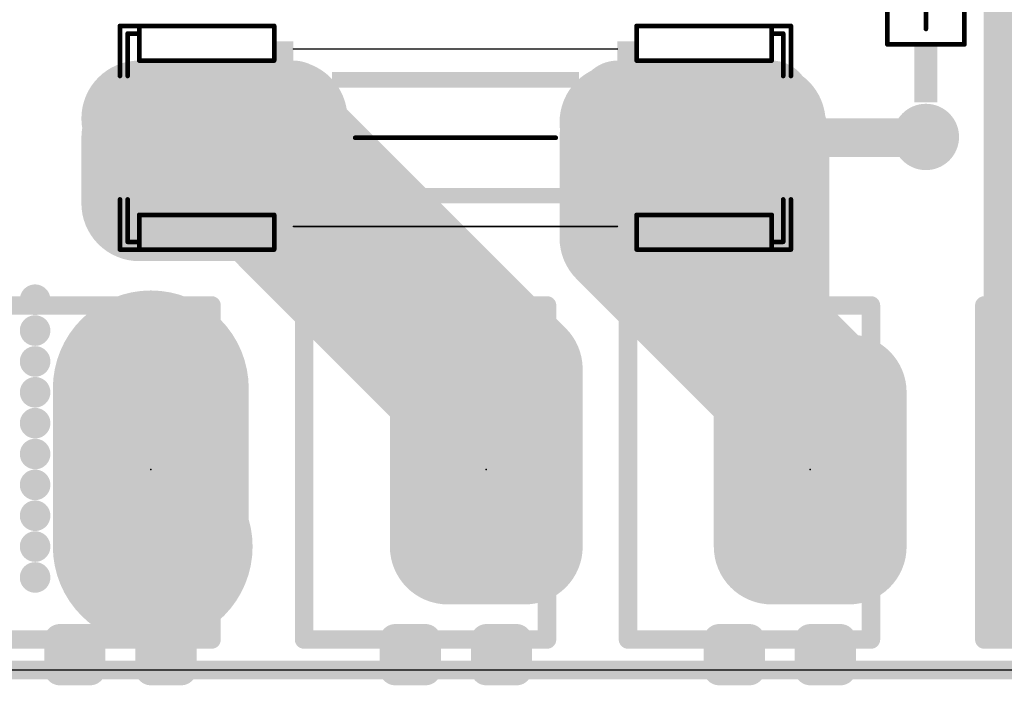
# Model space of a CAD drawing. Extents: x 0 to 100, y -1 to 59.
# Tile 4 of 11: x 38 to 70, y -1 to 21. Entities that reach past the tile are written whole.
import ezdxf

# ---------------------------------------------------------------- set-up
doc = ezdxf.new("R2010")
doc.units = 0
for name, color, linetype in [('1', 12, 'CONTINUOUS'), ('16', 132, 'CONTINUOUS'), ('17', 110, 'CONTINUOUS'), ('18', 110, 'CONTINUOUS'), ('20', 53, 'CONTINUOUS'), ('21', 253, 'CONTINUOUS'), ('23', 53, 'CONTINUOUS'), ('41', 12, 'CONTINUOUS'), ('42', 132, 'CONTINUOUS')]:
    doc.layers.add(name, color=color, linetype=linetype)

# ---------------------------------------------------------------- blocks, each defined once
blk = doc.blocks.new('RECT')
blk.add_solid([(-0.5, -0.5), (0.5, -0.5), (-0.5, 0.5), (0.5, 0.5)])
blk = doc.blocks.new('ROUNDP')
at = {"const_width": 0.5}
blk.add_lwpolyline([(0, -0.25, 1), (0, 0.25, 1), (0, -0.25)], format="xyb", dxfattribs=at)
blk = doc.blocks.new('LONGP100')
at = {"const_width": 1}
blk.add_lwpolyline([(-0.5, 0), (0.5, 0)], dxfattribs=at)
at = {"const_width": 0.5}
for points in [[(-0.5, 0.25, 1), (-0.5, -0.25)], [(0.5, -0.25, 1), (0.5, 0.25)]]:
    blk.add_lwpolyline(points, format="xyb", dxfattribs=at)
blk = doc.blocks.new('ROUNDV')
at = {"const_width": 0.5}
blk.add_lwpolyline([(0, -0.25, 1), (0, 0.25, 1), (0, -0.25)], format="xyb", dxfattribs=at)

msp = doc.modelspace()

# ---------------------------------------------------------------- linework, layer by layer
at = {"layer": '1'}
for points, const_width in [([(41.91, 18.161), (42.418, 18.161)], 3.81), ([(42.418, 18.161), (46.863, 18.161)], 3.81), ([(57.658, 18.034), (62.611, 18.034)], 3.81), ([(41.91, 17.526), (41.91, 15.367)], 3.81), ([(54.61, 9.906), (46.99, 17.526)], 3.81), ([(57.658, 15.621), (57.658, 17.526)], 3.81), ([(62.738, 17.526), (62.738, 11.176)], 3.81), ([(42.291, 18.034), (42.418, 18.161)], 1.9304), ([(42.291, 17.399), (42.291, 18.034)], 1.9304), ([(41.91, 17.526), (42.164, 17.526)], 1.9304), ([(42.164, 17.526), (42.291, 17.399)], 1.9304), ([(57.658, 17.526), (57.658, 18.034)], 0.6096), ([(57.658, 14.224), (57.658, 15.621)], 3.81), ([(57.658, 15.621), (62.611, 15.621)], 3.81), ([(41.91, 15.367), (45.847, 15.367)], 3.81), ([(45.847, 15.367), (52.07, 9.144)], 3.81), ([(62.738, 9.144), (57.658, 14.224)], 3.81), ([(62.738, 11.176), (64.77, 9.144)], 3.81), ([(42.291, 4.064), (42.291, 9.271)], 6.4516), ([(54.61, 9.144), (54.61, 9.906)], 3.81), ([(52.07, 9.144), (52.07, 4.064)], 3.81), ([(54.61, 9.144), (54.61, 4.064)], 3.81), ([(62.738, 9.144), (62.738, 4.064)], 3.81), ([(62.738, 9.144), (64.77, 9.144)], 3.81), ([(64.77, 9.144), (65.278, 9.144)], 3.81), ([(65.278, 9.144), (65.278, 4.064)], 3.81), ([(42.418, 4.064), (42.291, 4.064)], 6.4516), ([(54.61, 4.064), (52.07, 4.064)], 3.81), ([(62.738, 4.064), (65.278, 4.064)], 3.81), ([(4.953, 0), (94.996, 0)], 0.6096)]:
    msp.add_lwpolyline(points, dxfattribs=dict(at, const_width=const_width))
for points, const_width in [([(41.91, 19.1135, 1), (41.91, 17.2085)], 1.905), ([(42.418, 19.1135, 1), (42.418, 17.2085)], 1.905), ([(42.418, 17.2085, 1), (42.418, 19.1135)], 1.905), ([(46.863, 17.2085, 1), (46.863, 19.1135)], 1.905), ([(57.658, 18.9865, 1), (57.658, 17.0815)], 1.905), ([(62.611, 17.0815, 1), (62.611, 18.9865)], 1.905), ([(42.8625, 17.526, 1), (40.9575, 17.526)], 1.905), ([(47.6635, 18.1995, 1), (46.3165, 16.8525)], 1.905), ([(58.6105, 17.526, 1), (56.7055, 17.526)], 1.905), ([(63.6905, 17.526, 1), (61.7855, 17.526)], 1.905), ([(42.7736, 18.034, 1), (41.8084, 18.034)], 0.9652), ([(41.9498, 18.3752, 1), (42.6322, 17.6928)], 0.9652), ([(42.7592, 17.8198, 1), (42.0768, 18.5022)], 0.9652), ([(41.91, 18.0086, 1), (41.91, 17.0434)], 0.9652), ([(42.5052, 17.8672, 1), (41.8228, 17.1848)], 0.9652), ([(42.164, 17.0434, 1), (42.164, 18.0086)], 0.9652), ([(41.9498, 17.0578, 1), (42.6322, 17.7402)], 0.9652), ([(57.8104, 18.034, 1), (57.5056, 18.034)], 0.3048), ([(41.8084, 17.399, 1), (42.7736, 17.399)], 0.9652), ([(58.6105, 15.621, 1), (56.7055, 15.621)], 1.905), ([(57.658, 16.5735, 1), (57.658, 14.6685)], 1.905), ([(57.5056, 17.526, 1), (57.8104, 17.526)], 0.3048), ([(62.611, 14.6685, 1), (62.611, 16.5735)], 1.905), ([(41.91, 16.3195, 1), (41.91, 14.4145)], 1.905), ([(46.5205, 16.0405, 1), (45.1735, 14.6935)], 1.905), ([(45.847, 14.4145, 1), (45.847, 16.3195)], 1.905), ([(56.7055, 15.621, 1), (58.6105, 15.621)], 1.905), ([(40.9575, 15.367, 1), (42.8625, 15.367)], 1.905), ([(58.3315, 14.8975, 1), (56.9845, 13.5505)], 1.905), ([(56.7055, 14.224, 1), (58.6105, 14.224)], 1.905), ([(63.4115, 11.8495, 1), (62.0645, 10.5025)], 1.905), ([(43.9039, 9.271, 1), (40.6781, 9.271)], 3.2258), ([(61.7855, 11.176, 1), (63.6905, 11.176)], 1.905), ([(55.5625, 9.906, 1), (53.6575, 9.906)], 1.905), ([(53.9365, 9.2325, 1), (55.2835, 10.5795)], 1.905), ([(53.0225, 9.144, 1), (51.1175, 9.144)], 1.905), ([(55.5625, 9.144, 1), (53.6575, 9.144)], 1.905), ([(63.6905, 9.144, 1), (61.7855, 9.144)], 1.905), ([(62.738, 10.0965, 1), (62.738, 8.1915)], 1.905), ([(64.77, 10.0965, 1), (64.77, 8.1915)], 1.905), ([(66.2305, 9.144, 1), (64.3255, 9.144)], 1.905), ([(64.77, 8.1915, 1), (64.77, 10.0965)], 1.905), ([(65.278, 8.1915, 1), (65.278, 10.0965)], 1.905), ([(51.3965, 8.4705, 1), (52.7435, 9.8175)], 1.905), ([(62.0645, 8.4705, 1), (63.4115, 9.8175)], 1.905), ([(64.0965, 8.4705, 1), (65.4435, 9.8175)], 1.905), ([(53.6575, 9.144, 1), (55.5625, 9.144)], 1.905), ([(42.291, 5.6769, 1), (42.291, 2.4511)], 3.2258), ([(42.418, 2.4511, 1), (42.418, 5.6769)], 3.2258), ([(52.07, 5.0165, 1), (52.07, 3.1115)], 1.905), ([(54.61, 3.1115, 1), (54.61, 5.0165)], 1.905), ([(62.738, 5.0165, 1), (62.738, 3.1115)], 1.905), ([(65.278, 3.1115, 1), (65.278, 5.0165)], 1.905), ([(40.6781, 4.064, 1), (43.9039, 4.064)], 3.2258), ([(51.1175, 4.064, 1), (53.0225, 4.064)], 1.905), ([(53.6575, 4.064, 1), (55.5625, 4.064)], 1.905), ([(61.7855, 4.064, 1), (63.6905, 4.064)], 1.905), ([(64.3255, 4.064, 1), (66.2305, 4.064)], 1.905)]:
    msp.add_lwpolyline(points, format="xyb", dxfattribs=dict(at, const_width=const_width))
at = {"layer": '16'}
for points, const_width in [([(62.738, 17.526), (67.7926, 17.526)], 1.27), ([(67.7926, 17.526), (67.818, 17.5514)], 1.27), ([(42.291, 4.064), (42.291, 9.271)], 6.4516), ([(4.953, 0), (94.996, 0)], 0.6096)]:
    msp.add_lwpolyline(points, dxfattribs=dict(at, const_width=const_width))
for points, const_width in [([(62.738, 17.8435, 1), (62.738, 17.2085)], 0.635), ([(68.0425, 17.3269, 1), (67.5935, 17.7759)], 0.635), ([(67.7926, 17.2085, 1), (67.7926, 17.8435)], 0.635), ([(67.5681, 17.7505, 1), (68.0171, 17.3015)], 0.635), ([(43.9039, 9.271, 1), (40.6781, 9.271)], 3.2258), ([(40.6781, 4.064, 1), (43.9039, 4.064)], 3.2258)]:
    msp.add_lwpolyline(points, format="xyb", dxfattribs=dict(at, const_width=const_width))
at = {"layer": '20'}
msp.add_line((5, 0), (95, 0), dxfattribs=at)
at = {"layer": '21'}
for points, const_width in [([(66.548, 20.5994), (66.548, 24.6634)], 0.1524), ([(69.088, 24.6634), (69.088, 20.5994)], 0.1524), ([(67.818, 22.6314), (67.818, 21.1074)], 0.1524), ([(41.91, 21.209), (41.275, 21.209)], 0.1524), ([(41.275, 19.558), (41.275, 21.209)], 0.1524), ([(41.91, 21.209), (46.355, 21.209)], 0.1524), ([(41.91, 21.209), (41.91, 20.955)], 0.1524), ([(46.355, 20.066), (46.355, 21.209)], 0.1524), ([(58.293, 21.209), (62.738, 21.209)], 0.1524), ([(58.293, 21.209), (58.293, 20.066)], 0.1524), ([(62.738, 21.209), (62.738, 20.955)], 0.1524), ([(62.738, 21.209), (63.373, 21.209)], 0.1524), ([(63.373, 21.209), (63.373, 19.558)], 0.1524), ([(41.529, 20.955), (41.91, 20.955)], 0.1524), ([(41.529, 20.955), (41.529, 19.558)], 0.1524), ([(41.91, 20.955), (41.91, 20.066)], 0.1524), ([(63.119, 20.955), (62.738, 20.955)], 0.1524), ([(62.738, 20.955), (62.738, 20.066)], 0.1524), ([(63.119, 19.558), (63.119, 20.955)], 0.1524), ([(46.99, 20.447), (57.658, 20.447)], 0.0508), ([(66.548, 20.5994), (69.088, 20.5994)], 0.1524), ([(41.91, 20.066), (46.355, 20.066)], 0.1524), ([(62.738, 20.066), (58.293, 20.066)], 0.1524), ([(49.022, 17.526), (55.626, 17.526)], 0.1524), ([(41.275, 13.843), (41.275, 15.494)], 0.1524), ([(41.529, 15.494), (41.529, 14.097)], 0.1524), ([(63.119, 14.097), (63.119, 15.494)], 0.1524), ([(63.373, 15.494), (63.373, 13.843)], 0.1524), ([(41.91, 14.986), (46.355, 14.986)], 0.1524), ([(41.91, 14.097), (41.91, 14.986)], 0.1524), ([(46.355, 13.843), (46.355, 14.986)], 0.1524), ([(62.738, 14.986), (58.293, 14.986)], 0.1524), ([(58.293, 14.986), (58.293, 13.843)], 0.1524), ([(62.738, 14.097), (62.738, 14.986)], 0.1524), ([(57.658, 14.605), (46.99, 14.605)], 0.0508), ([(41.529, 14.097), (41.91, 14.097)], 0.1524), ([(41.91, 13.843), (41.91, 14.097)], 0.1524), ([(62.738, 13.843), (62.738, 14.097)], 0.1524), ([(63.119, 14.097), (62.738, 14.097)], 0.1524), ([(41.91, 13.843), (41.275, 13.843)], 0.1524), ([(46.355, 13.843), (41.91, 13.843)], 0.1524), ([(62.738, 13.843), (58.293, 13.843)], 0.1524), ([(62.738, 13.843), (63.373, 13.843)], 0.1524), ([(36.291, 12.004), (44.291, 12.004)], 0.6096), ([(44.291, 12.004), (44.291, 1.004)], 0.6096), ([(47.34, 12.004), (55.34, 12.004)], 0.6096), ([(47.34, 12.004), (47.34, 1.004)], 0.6096), ([(55.34, 12.004), (55.34, 1.004)], 0.6096), ([(58.008, 12.004), (66.008, 12.004)], 0.6096), ([(58.008, 12.004), (58.008, 1.004)], 0.6096), ([(66.008, 12.004), (66.008, 1.004)], 0.6096), ([(69.7428, 12.004), (77.7428, 12.004)], 0.6096), ([(69.7428, 12.004), (69.7428, 1.004)], 0.6096), ([(36.291, 1.004), (39.291, 1.004)], 0.6096), ([(39.291, 0.004), (39.291, 1.004)], 1.016), ([(40.291, 1.004), (39.291, 1.004)], 1.016), ([(40.291, 1.004), (40.291, 0.004)], 1.016), ([(40.291, 1.004), (42.291, 1.004)], 0.6096), ([(42.291, 0.004), (42.291, 1.004)], 1.016), ([(42.291, 1.004), (43.291, 1.004)], 1.016), ([(43.291, 1.004), (43.291, 0.004)], 1.016), ([(43.291, 1.004), (44.291, 1.004)], 0.6096), ([(47.34, 1.004), (50.34, 1.004)], 0.6096), ([(50.34, 0.004), (50.34, 1.004)], 1.016), ([(51.34, 1.004), (50.34, 1.004)], 1.016), ([(51.34, 1.004), (51.34, 0.004)], 1.016), ([(51.34, 1.004), (53.34, 1.004)], 0.6096), ([(53.34, 0.004), (53.34, 1.004)], 1.016), ([(53.34, 1.004), (54.34, 1.004)], 1.016), ([(54.34, 1.004), (54.34, 0.004)], 1.016), ([(54.34, 1.004), (55.34, 1.004)], 0.6096), ([(58.008, 1.004), (61.008, 1.004)], 0.6096), ([(61.008, 0.004), (61.008, 1.004)], 1.016), ([(62.008, 1.004), (61.008, 1.004)], 1.016), ([(62.008, 1.004), (62.008, 0.004)], 1.016), ([(62.008, 1.004), (64.008, 1.004)], 0.6096), ([(64.008, 0.004), (64.008, 1.004)], 1.016), ([(64.008, 1.004), (65.008, 1.004)], 1.016), ([(65.008, 1.004), (65.008, 0.004)], 1.016), ([(65.008, 1.004), (66.008, 1.004)], 0.6096), ([(69.7428, 1.004), (72.7428, 1.004)], 0.6096), ([(40.291, 0.004), (39.291, 0.004)], 1.016), ([(43.291, 0.004), (42.291, 0.004)], 1.016), ([(51.34, 0.004), (50.34, 0.004)], 1.016), ([(54.34, 0.004), (53.34, 0.004)], 1.016), ([(62.008, 0.004), (61.008, 0.004)], 1.016), ([(65.008, 0.004), (64.008, 0.004)], 1.016)]:
    msp.add_lwpolyline(points, dxfattribs=dict(at, const_width=const_width))
for points, const_width in [([(41.275, 21.2471, 1), (41.275, 21.1709)], 0.0762), ([(41.3131, 21.209, 1), (41.2369, 21.209)], 0.0762), ([(41.91, 21.2471, 1), (41.91, 21.1709)], 0.0762), ([(41.9481, 21.209, 1), (41.8719, 21.209)], 0.0762), ([(41.91, 21.1709, 1), (41.91, 21.2471)], 0.0762), ([(46.3931, 21.209, 1), (46.3169, 21.209)], 0.0762), ([(46.355, 21.1709, 1), (46.355, 21.2471)], 0.0762), ([(58.293, 21.2471, 1), (58.293, 21.1709)], 0.0762), ([(58.3311, 21.209, 1), (58.2549, 21.209)], 0.0762), ([(62.7761, 21.209, 1), (62.6999, 21.209)], 0.0762), ([(62.738, 21.2471, 1), (62.738, 21.1709)], 0.0762), ([(62.738, 21.1709, 1), (62.738, 21.2471)], 0.0762), ([(63.4111, 21.209, 1), (63.3349, 21.209)], 0.0762), ([(63.373, 21.1709, 1), (63.373, 21.2471)], 0.0762), ([(67.7799, 21.1074, 1), (67.8561, 21.1074)], 0.0762), ([(41.529, 20.9931, 1), (41.529, 20.9169)], 0.0762), ([(41.5671, 20.955, 1), (41.4909, 20.955)], 0.0762), ([(41.9481, 20.955, 1), (41.8719, 20.955)], 0.0762), ([(41.8719, 20.955, 1), (41.9481, 20.955)], 0.0762), ([(41.91, 20.9169, 1), (41.91, 20.9931)], 0.0762), ([(62.738, 20.9931, 1), (62.738, 20.9169)], 0.0762), ([(62.7761, 20.955, 1), (62.6999, 20.955)], 0.0762), ([(62.6999, 20.955, 1), (62.7761, 20.955)], 0.0762), ([(63.1571, 20.955, 1), (63.0809, 20.955)], 0.0762), ([(63.119, 20.9169, 1), (63.119, 20.9931)], 0.0762), ([(46.99, 20.4597, 1), (46.99, 20.4343)], 0.0254), ([(57.658, 20.4343, 1), (57.658, 20.4597)], 0.0254), ([(66.548, 20.6375, 1), (66.548, 20.5613)], 0.0762), ([(66.5099, 20.5994, 1), (66.5861, 20.5994)], 0.0762), ([(69.0499, 20.5994, 1), (69.1261, 20.5994)], 0.0762), ([(69.088, 20.5613, 1), (69.088, 20.6375)], 0.0762), ([(41.91, 20.1041, 1), (41.91, 20.0279)], 0.0762), ([(46.355, 20.0279, 1), (46.355, 20.1041)], 0.0762), ([(58.293, 20.1041, 1), (58.293, 20.0279)], 0.0762), ([(62.738, 20.0279, 1), (62.738, 20.1041)], 0.0762), ([(41.8719, 20.066, 1), (41.9481, 20.066)], 0.0762), ([(46.3169, 20.066, 1), (46.3931, 20.066)], 0.0762), ([(58.2549, 20.066, 1), (58.3311, 20.066)], 0.0762), ([(62.6999, 20.066, 1), (62.7761, 20.066)], 0.0762), ([(41.2369, 19.558, 1), (41.3131, 19.558)], 0.0762), ([(41.4909, 19.558, 1), (41.5671, 19.558)], 0.0762), ([(63.0809, 19.558, 1), (63.1571, 19.558)], 0.0762), ([(63.3349, 19.558, 1), (63.4111, 19.558)], 0.0762), ([(49.022, 17.5641, 1), (49.022, 17.4879)], 0.0762), ([(55.626, 17.4879, 1), (55.626, 17.5641)], 0.0762), ([(41.3131, 15.494, 1), (41.2369, 15.494)], 0.0762), ([(41.5671, 15.494, 1), (41.4909, 15.494)], 0.0762), ([(63.1571, 15.494, 1), (63.0809, 15.494)], 0.0762), ([(63.4111, 15.494, 1), (63.3349, 15.494)], 0.0762), ([(41.91, 15.0241, 1), (41.91, 14.9479)], 0.0762), ([(41.9481, 14.986, 1), (41.8719, 14.986)], 0.0762), ([(46.3931, 14.986, 1), (46.3169, 14.986)], 0.0762), ([(46.355, 14.9479, 1), (46.355, 15.0241)], 0.0762), ([(58.293, 15.0241, 1), (58.293, 14.9479)], 0.0762), ([(58.3311, 14.986, 1), (58.2549, 14.986)], 0.0762), ([(62.7761, 14.986, 1), (62.6999, 14.986)], 0.0762), ([(62.738, 14.9479, 1), (62.738, 15.0241)], 0.0762), ([(46.99, 14.6177, 1), (46.99, 14.5923)], 0.0254), ([(57.658, 14.5923, 1), (57.658, 14.6177)], 0.0254), ([(41.529, 14.1351, 1), (41.529, 14.0589)], 0.0762), ([(41.4909, 14.097, 1), (41.5671, 14.097)], 0.0762), ([(41.9481, 14.097, 1), (41.8719, 14.097)], 0.0762), ([(41.8719, 14.097, 1), (41.9481, 14.097)], 0.0762), ([(41.91, 14.0589, 1), (41.91, 14.1351)], 0.0762), ([(62.7761, 14.097, 1), (62.6999, 14.097)], 0.0762), ([(62.738, 14.1351, 1), (62.738, 14.0589)], 0.0762), ([(62.6999, 14.097, 1), (62.7761, 14.097)], 0.0762), ([(63.0809, 14.097, 1), (63.1571, 14.097)], 0.0762), ([(63.119, 14.0589, 1), (63.119, 14.1351)], 0.0762), ([(41.275, 13.8811, 1), (41.275, 13.8049)], 0.0762), ([(41.2369, 13.843, 1), (41.3131, 13.843)], 0.0762), ([(41.91, 13.8811, 1), (41.91, 13.8049)], 0.0762), ([(41.8719, 13.843, 1), (41.9481, 13.843)], 0.0762), ([(41.91, 13.8049, 1), (41.91, 13.8811)], 0.0762), ([(46.3169, 13.843, 1), (46.3931, 13.843)], 0.0762), ([(46.355, 13.8049, 1), (46.355, 13.8811)], 0.0762), ([(58.293, 13.8811, 1), (58.293, 13.8049)], 0.0762), ([(58.2549, 13.843, 1), (58.3311, 13.843)], 0.0762), ([(62.738, 13.8811, 1), (62.738, 13.8049)], 0.0762), ([(62.6999, 13.843, 1), (62.7761, 13.843)], 0.0762), ([(62.738, 13.8049, 1), (62.738, 13.8811)], 0.0762), ([(63.3349, 13.843, 1), (63.4111, 13.843)], 0.0762), ([(63.373, 13.8049, 1), (63.373, 13.8811)], 0.0762), ([(44.4434, 12.004, 1), (44.1386, 12.004)], 0.3048), ([(44.291, 11.8516, 1), (44.291, 12.1564)], 0.3048), ([(47.34, 12.1564, 1), (47.34, 11.8516)], 0.3048), ([(47.4924, 12.004, 1), (47.1876, 12.004)], 0.3048), ([(55.4924, 12.004, 1), (55.1876, 12.004)], 0.3048), ([(55.34, 11.8516, 1), (55.34, 12.1564)], 0.3048), ([(58.008, 12.1564, 1), (58.008, 11.8516)], 0.3048), ([(58.1604, 12.004, 1), (57.8556, 12.004)], 0.3048), ([(66.1604, 12.004, 1), (65.8556, 12.004)], 0.3048), ([(66.008, 11.8516, 1), (66.008, 12.1564)], 0.3048), ([(69.7428, 12.1564, 1), (69.7428, 11.8516)], 0.3048), ([(69.8952, 12.004, 1), (69.5904, 12.004)], 0.3048), ([(39.545, 1.004, 1), (39.037, 1.004)], 0.508), ([(39.291, 1.258, 1), (39.291, 0.75)], 0.508), ([(39.291, 0.8516, 1), (39.291, 1.1564)], 0.3048), ([(40.545, 1.004, 1), (40.037, 1.004)], 0.508), ([(40.291, 1.1564, 1), (40.291, 0.8516)], 0.3048), ([(40.291, 0.75, 1), (40.291, 1.258)], 0.508), ([(42.545, 1.004, 1), (42.037, 1.004)], 0.508), ([(42.291, 1.258, 1), (42.291, 0.75)], 0.508), ([(42.291, 0.8516, 1), (42.291, 1.1564)], 0.3048), ([(43.545, 1.004, 1), (43.037, 1.004)], 0.508), ([(43.291, 1.1564, 1), (43.291, 0.8516)], 0.3048), ([(43.291, 0.75, 1), (43.291, 1.258)], 0.508), ([(44.291, 0.8516, 1), (44.291, 1.1564)], 0.3048), ([(47.34, 1.1564, 1), (47.34, 0.8516)], 0.3048), ([(50.594, 1.004, 1), (50.086, 1.004)], 0.508), ([(50.34, 1.258, 1), (50.34, 0.75)], 0.508), ([(50.34, 0.8516, 1), (50.34, 1.1564)], 0.3048), ([(51.594, 1.004, 1), (51.086, 1.004)], 0.508), ([(51.34, 1.1564, 1), (51.34, 0.8516)], 0.3048), ([(51.34, 0.75, 1), (51.34, 1.258)], 0.508), ([(53.594, 1.004, 1), (53.086, 1.004)], 0.508), ([(53.34, 1.258, 1), (53.34, 0.75)], 0.508), ([(53.34, 0.8516, 1), (53.34, 1.1564)], 0.3048), ([(54.594, 1.004, 1), (54.086, 1.004)], 0.508), ([(54.34, 1.1564, 1), (54.34, 0.8516)], 0.3048), ([(54.34, 0.75, 1), (54.34, 1.258)], 0.508), ([(55.34, 0.8516, 1), (55.34, 1.1564)], 0.3048), ([(58.008, 1.1564, 1), (58.008, 0.8516)], 0.3048), ([(61.262, 1.004, 1), (60.754, 1.004)], 0.508), ([(61.008, 1.258, 1), (61.008, 0.75)], 0.508), ([(61.008, 0.8516, 1), (61.008, 1.1564)], 0.3048), ([(62.262, 1.004, 1), (61.754, 1.004)], 0.508), ([(62.008, 1.1564, 1), (62.008, 0.8516)], 0.3048), ([(62.008, 0.75, 1), (62.008, 1.258)], 0.508), ([(64.262, 1.004, 1), (63.754, 1.004)], 0.508), ([(64.008, 1.258, 1), (64.008, 0.75)], 0.508), ([(64.008, 0.8516, 1), (64.008, 1.1564)], 0.3048), ([(65.262, 1.004, 1), (64.754, 1.004)], 0.508), ([(65.008, 1.1564, 1), (65.008, 0.8516)], 0.3048), ([(65.008, 0.75, 1), (65.008, 1.258)], 0.508), ([(66.008, 0.8516, 1), (66.008, 1.1564)], 0.3048), ([(69.7428, 1.1564, 1), (69.7428, 0.8516)], 0.3048), ([(44.1386, 1.004, 1), (44.4434, 1.004)], 0.3048), ([(47.1876, 1.004, 1), (47.4924, 1.004)], 0.3048), ([(55.1876, 1.004, 1), (55.4924, 1.004)], 0.3048), ([(57.8556, 1.004, 1), (58.1604, 1.004)], 0.3048), ([(65.8556, 1.004, 1), (66.1604, 1.004)], 0.3048), ([(69.5904, 1.004, 1), (69.8952, 1.004)], 0.3048), ([(39.291, 0.258, 1), (39.291, -0.25)], 0.508), ([(40.291, -0.25, 1), (40.291, 0.258)], 0.508), ([(42.291, 0.258, 1), (42.291, -0.25)], 0.508), ([(43.291, -0.25, 1), (43.291, 0.258)], 0.508), ([(50.34, 0.258, 1), (50.34, -0.25)], 0.508), ([(51.34, -0.25, 1), (51.34, 0.258)], 0.508), ([(53.34, 0.258, 1), (53.34, -0.25)], 0.508), ([(54.34, -0.25, 1), (54.34, 0.258)], 0.508), ([(61.008, 0.258, 1), (61.008, -0.25)], 0.508), ([(62.008, -0.25, 1), (62.008, 0.258)], 0.508), ([(64.008, 0.258, 1), (64.008, -0.25)], 0.508), ([(65.008, -0.25, 1), (65.008, 0.258)], 0.508), ([(39.037, 0.004, 1), (39.545, 0.004)], 0.508), ([(40.037, 0.004, 1), (40.545, 0.004)], 0.508), ([(42.037, 0.004, 1), (42.545, 0.004)], 0.508), ([(43.037, 0.004, 1), (43.545, 0.004)], 0.508), ([(50.086, 0.004, 1), (50.594, 0.004)], 0.508), ([(51.086, 0.004, 1), (51.594, 0.004)], 0.508), ([(53.086, 0.004, 1), (53.594, 0.004)], 0.508), ([(54.086, 0.004, 1), (54.594, 0.004)], 0.508), ([(60.754, 0.004, 1), (61.262, 0.004)], 0.508), ([(61.754, 0.004, 1), (62.262, 0.004)], 0.508), ([(63.754, 0.004, 1), (64.262, 0.004)], 0.508), ([(64.754, 0.004, 1), (65.262, 0.004)], 0.508)]:
    msp.add_lwpolyline(points, format="xyb", dxfattribs=dict(at, const_width=const_width))
at = {"layer": '23'}
for p in [(52.324, 17.526), (42.291, 6.604), (53.34, 6.604), (64.008, 6.604)]:
    msp.add_point(p, dxfattribs=at)

# ---------------------------------------------------------------- block references
at = {"layer": '17'}
for name, p, xscale, yscale, rotation in [('LONGP100', (41.91, 17.526), 2.54, 2.54, 90), ('LONGP100', (41.91, 17.526), 2.54, 2.54, 90), ('LONGP100', (46.99, 17.526), 2.54, 2.54, 90), ('LONGP100', (46.99, 17.526), 2.54, 2.54, 90), ('LONGP100', (57.658, 17.526), 2.54, 2.54, 90), ('LONGP100', (57.658, 17.526), 2.54, 2.54, 90), ('LONGP100', (62.738, 17.526), 2.54, 2.54, 90), ('LONGP100', (62.738, 17.526), 2.54, 2.54, 90), ('ROUNDP', (67.818, 17.5514), 2.1844, 2.1844, 270), ('ROUNDP', (67.818, 17.5514), 2.1844, 2.1844, 270), ('LONGP100', (41.021, 9.144), 1.662, 1.662, 90), ('LONGP100', (41.021, 9.144), 1.662, 1.662, 90), ('LONGP100', (43.561, 9.144), 1.662, 1.662, 90), ('LONGP100', (43.561, 9.144), 1.662, 1.662, 90), ('LONGP100', (52.07, 9.144), 1.662, 1.662, 90), ('LONGP100', (52.07, 9.144), 1.662, 1.662, 90), ('LONGP100', (54.61, 9.144), 1.662, 1.662, 90), ('LONGP100', (54.61, 9.144), 1.662, 1.662, 90), ('LONGP100', (62.738, 9.144), 1.662, 1.662, 90), ('LONGP100', (62.738, 9.144), 1.662, 1.662, 90), ('LONGP100', (65.278, 9.144), 1.662, 1.662, 90), ('LONGP100', (65.278, 9.144), 1.662, 1.662, 90), ('LONGP100', (41.021, 4.064), 1.662, 1.662, 90), ('LONGP100', (41.021, 4.064), 1.662, 1.662, 90), ('LONGP100', (43.561, 4.064), 1.662, 1.662, 90), ('LONGP100', (43.561, 4.064), 1.662, 1.662, 90), ('LONGP100', (52.07, 4.064), 1.662, 1.662, 90), ('LONGP100', (52.07, 4.064), 1.662, 1.662, 90), ('LONGP100', (54.61, 4.064), 1.662, 1.662, 90), ('LONGP100', (54.61, 4.064), 1.662, 1.662, 90), ('LONGP100', (62.738, 4.064), 1.662, 1.662, 90), ('LONGP100', (62.738, 4.064), 1.662, 1.662, 90), ('LONGP100', (65.278, 4.064), 1.662, 1.662, 90), ('LONGP100', (65.278, 4.064), 1.662, 1.662, 90)]:
    msp.add_blockref(name, p, dxfattribs=dict(at, xscale=xscale, yscale=yscale, rotation=rotation))
at = {"layer": '18', "xscale": 1.0064, "yscale": 1.0064}
for p in [(38.481, 12.192), (38.481, 12.192), (38.481, 11.176), (38.481, 11.176), (38.481, 10.16), (38.481, 10.16), (38.481, 9.144), (38.481, 9.144), (38.481, 8.128), (38.481, 8.128), (38.481, 7.112), (38.481, 7.112), (38.481, 6.096), (38.481, 6.096), (38.481, 5.08), (38.481, 5.08), (38.481, 4.064), (38.481, 4.064), (38.481, 3.048), (38.481, 3.048)]:
    msp.add_blockref('ROUNDV', p, dxfattribs=at)
at = {"layer": '21'}
for p, xscale, yscale in [((46.6725, 20.1295), 0.635, 1.143), ((57.9755, 20.1295), 0.635, 1.143), ((44.323, 19.812), 4.064, 0.508), ((60.325, 19.812), 4.064, 0.508), ((44.5135, 19.4945), 3.175, 0.127), ((52.324, 19.431), 8.128, 0.508), ((60.1345, 19.4945), 3.175, 0.127), ((44.5135, 15.5575), 3.175, 0.127), ((52.324, 15.621), 8.128, 0.508), ((60.1345, 15.5575), 3.175, 0.127), ((44.1325, 15.24), 4.445, 0.508), ((46.6725, 14.9225), 0.635, 1.143), ((57.9755, 14.9225), 0.635, 1.143), ((60.325, 15.24), 4.064, 0.508)]:
    msp.add_blockref('RECT', p, dxfattribs=dict(at, xscale=xscale, yscale=yscale))
at = {"layer": '21', "xscale": 1.905, "yscale": 0.762, "rotation": 270}
msp.add_blockref('RECT', (67.818, 19.6469), dxfattribs=at)
at = {"layer": '41', "xscale": 22.606, "yscale": 35.687}
msp.add_blockref('RECT', (81.026, 18.7325), dxfattribs=at)
at = {"layer": '42', "xscale": 22.606, "yscale": 35.687}
msp.add_blockref('RECT', (81.026, 18.7325), dxfattribs=at)

doc.saveas('drawing.dxf')
